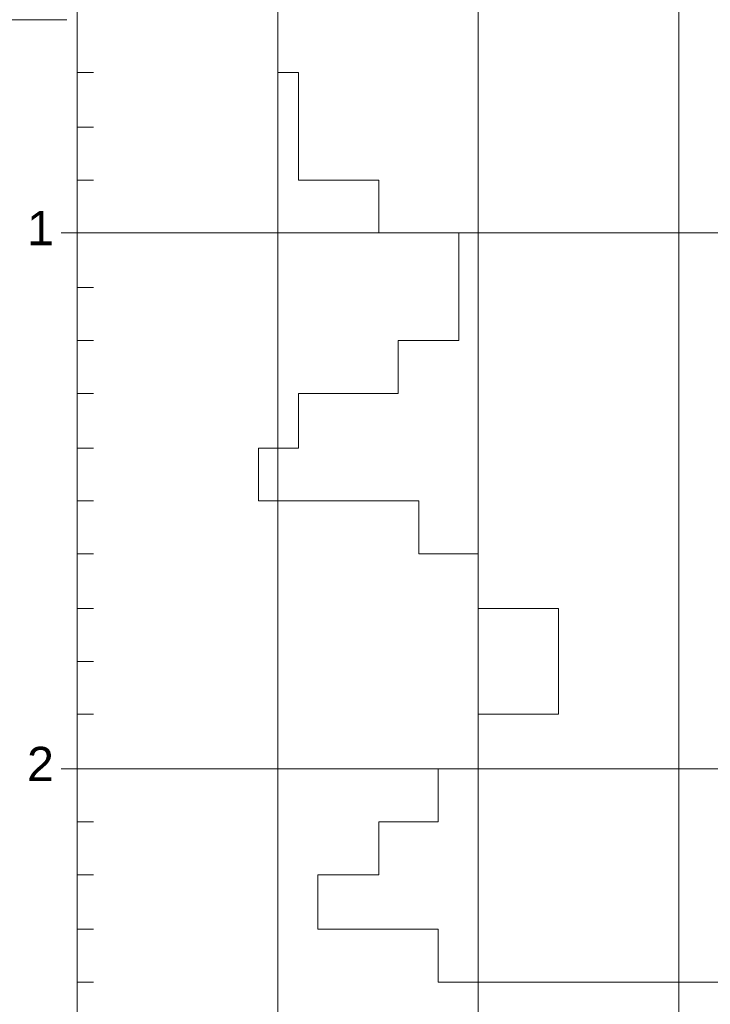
# Model space of a CAD drawing. Header units: metres. Extents: x 1 to 118, y 1 to 83.
# Tile 9 of 35: x 21.61 to 22.9, y 33.98 to 35.82. Entities that reach past the tile are written whole.
import ezdxf

# ---------------------------------------------------------------- set-up
doc = ezdxf.new("R2010")
doc.units = ezdxf.units.M
doc.linetypes.add('DURCHG', pattern=[0])
doc.layers.add('Bodenprofil', color=7, linetype='Continuous')
doc.styles.add('Arial', font='arial.ttf')

msp = doc.modelspace()

# ---------------------------------------------------------------- linework, layer by layer
at = {"layer": 'Bodenprofil', "color": 8, "linetype": 'DURCHG', "lineweight": 9}
for p, q in [((21.7128, 36.4172), (21.7128, 32.3886)), ((21.7128, 36.4172), (21.7128, 32.4186)), ((22.0877, 36.4172), (22.0877, 32.4186)), ((22.4627, 36.4172), (22.4627, 32.4186)), ((22.8377, 36.4172), (22.8377, 32.4186)), ((20.1841, 35.8171), (21.6932, 35.8171)), ((22.0877, 35.8173), (22.0877, 35.7183)), ((21.7128, 35.7183), (21.7428, 35.7183)), ((22.0877, 35.7183), (22.1267, 35.7183)), ((22.1267, 35.7183), (22.1267, 35.6163)), ((21.7128, 35.6163), (21.7428, 35.6163)), ((22.1267, 35.6163), (22.1267, 35.6163)), ((22.1267, 35.6163), (22.1267, 35.5173)), ((21.7128, 35.5173), (21.7428, 35.5173)), ((22.1267, 35.5173), (22.2767, 35.5173)), ((22.2767, 35.5173), (22.2767, 35.4184)), ((21.7128, 35.4184), (21.6828, 35.4184)), ((21.7128, 35.4184), (25.4624, 35.4184)), ((22.2767, 35.4184), (22.4267, 35.4184)), ((22.4267, 35.4184), (22.4267, 35.3164)), ((21.7128, 35.3164), (21.7428, 35.3164)), ((22.4267, 35.3164), (22.4267, 35.3164)), ((22.4267, 35.3164), (22.4267, 35.2174)), ((21.7128, 35.2174), (21.7428, 35.2174)), ((22.4267, 35.2174), (22.3128, 35.2174)), ((22.3128, 35.2174), (22.3128, 35.1183)), ((21.7128, 35.1183), (21.7428, 35.1183)), ((22.3128, 35.1183), (22.1267, 35.1183)), ((22.1267, 35.1183), (22.1267, 35.0163)), ((21.7128, 35.0163), (21.7428, 35.0163)), ((22.1267, 35.0163), (22.0518, 35.0163)), ((22.0518, 35.0163), (22.0518, 34.9173)), ((21.7128, 34.9173), (21.7428, 34.9173)), ((22.0518, 34.9173), (22.3517, 34.9173)), ((22.3517, 34.9173), (22.3517, 34.8184)), ((21.7128, 34.8184), (21.7428, 34.8184)), ((22.3517, 34.8184), (22.4627, 34.8184)), ((22.4627, 34.8184), (22.4627, 34.7164)), ((21.7128, 34.7164), (21.7428, 34.7164)), ((22.4627, 34.7164), (22.6127, 34.7164)), ((22.6127, 34.7164), (22.6127, 34.6174)), ((21.7128, 34.6174), (21.7428, 34.6174)), ((22.6127, 34.6174), (22.6127, 34.6174)), ((22.6127, 34.6174), (22.6127, 34.5184)), ((21.7128, 34.5184), (21.7428, 34.5184)), ((22.6127, 34.5184), (22.4627, 34.5184)), ((22.4627, 34.5184), (22.4627, 34.4164)), ((21.7128, 34.4164), (21.6828, 34.4164)), ((21.7128, 34.4164), (21.7428, 34.4164)), ((21.7128, 34.4164), (25.4624, 34.4164)), ((22.4627, 34.4164), (22.3877, 34.4164)), ((22.3877, 34.4164), (22.3877, 34.3174)), ((21.7128, 34.3174), (21.7428, 34.3174)), ((22.3877, 34.3174), (22.2767, 34.3174)), ((22.2767, 34.3174), (22.2767, 34.2184)), ((21.7128, 34.2184), (21.7428, 34.2184)), ((22.2767, 34.2184), (22.1627, 34.2184)), ((22.1627, 34.2184), (22.1627, 34.1164)), ((21.7128, 34.1164), (21.7428, 34.1164)), ((22.1627, 34.1164), (22.3877, 34.1164)), ((22.3877, 34.1164), (22.3877, 34.0175)), ((21.7128, 34.0175), (21.7428, 34.0175)), ((22.3877, 34.0175), (23.3266, 34.0175))]:
    msp.add_line(p, q, dxfattribs=at)

# ---------------------------------------------------------------- texts
at = {"layer": 'Bodenprofil', "color": 8, "style": 'Arial', "width": 1.01}
for s, p in [('1', (21.6188, 35.3956)), ('2', (21.6188, 34.3936))]:
    msp.add_text(s, height=0.064, dxfattribs=at).set_placement(p)

doc.saveas('drawing.dxf')
